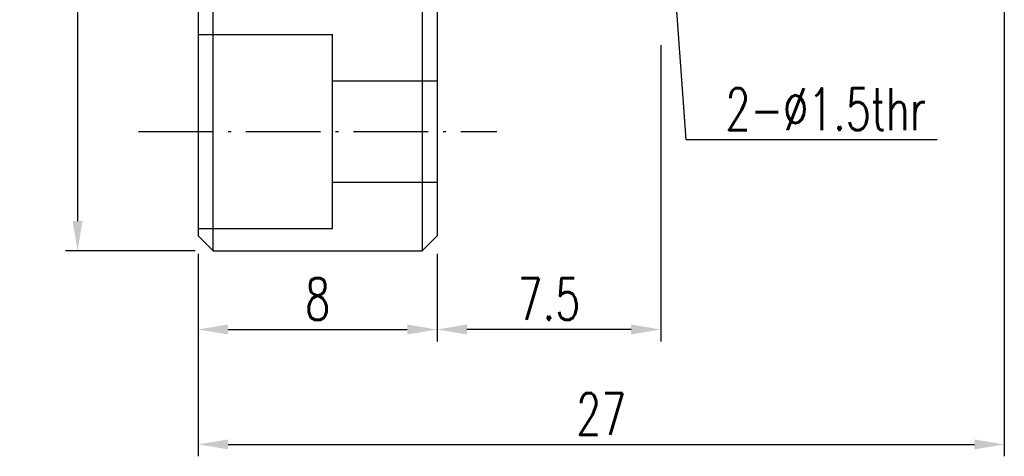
# Model space of a CAD drawing. Header units: millimetres. Extents: x 4 to 1153, y -526 to 762.
# Tile 2 of 57: x 62 to 95, y 24 to 39. Entities that reach past the tile are written whole.
import ezdxf
from ezdxf.lldxf.tags import DXFTag

# ---------------------------------------------------------------- set-up
doc = ezdxf.new("R2010")
doc.units = ezdxf.units.MM
doc.linetypes.add('CL-5', pattern=[7.1, 5, -1, 0.1, -1])
doc.layers.get('DEFPOINTS').update_dxf_attribs({"linetype": 'CONTINUOUS'})
for name, color, linetype in [('CL', 1, 'CL-5'), ('DIM', 4, 'CONTINUOUS'), ('HID', 2, 'DASHED'), ('OUT', 3, 'CONTINUOUS')]:
    doc.layers.add(name, color=color, linetype=linetype)
doc.styles.add('DIM-7', font='SIMPLEX.shx', dxfattribs={"width": 0.7, "bigfont": 'chineset.shx'})
tags = doc.linetypes.add('DASHED', pattern=[25.72, 12.86, -12.86]).pattern_tags.tags
tags[6:7] = [DXFTag(74, 4), DXFTag(75, 0), DXFTag(340, '0'), DXFTag(46, 0.0), DXFTag(50, 0.0), DXFTag(44, 0.0), DXFTag(45, 0.0)]
tags[4:5] = [DXFTag(74, 4), DXFTag(75, 0), DXFTag(340, '0'), DXFTag(46, 0.0), DXFTag(50, 0.0), DXFTag(44, 0.0), DXFTag(45, 0.0)]
doc.dimstyles.new('CNS', dxfattribs={"dimtxt": 3.5, "dimasz": 2.5, "dimexe": 1, "dimexo": 1.5, "dimgap": 0.09, "dimtad": 0, "dimdsep": 46, "dimtxsty": 'DIM-7', "dimcen": 0.09, "dimclrd": 1, "dimclre": 1, "dimclrt": 4, "dimadec": 0, "dimazin": 0, "dimtfac": 1, "dimtix": 1, "dimtmove": 2, "dimatfit": 3, "dimfxl": 1, "dimtvp": 0.971429, "dimtolj": 1, "dimarcsym": 0})

# ---------------------------------------------------------------- blocks, each defined once
blk = doc.blocks.new('*D16')
at = {"layer": 'DEFPOINTS', "color": 0, "transparency": 16777216}
for p in [(68.397, 62.762), (63.858, 30.762), (68.397, 30.762)]:
    blk.add_point(p, dxfattribs=at)
at = {"layer": 'DIM', "color": 7, "lineweight": -2, "transparency": 16777216}
for p, q in [((67.797, 62.762), (63.458, 62.762)), ((63.858, 61.762), (63.858, 31.762)), ((67.797, 30.762), (63.458, 30.762))]:
    blk.add_line(p, q, dxfattribs=at)
at = {"layer": 'DIM', "color": 7, "transparency": 16777216}
for points in [[(63.691, 61.762), (64.025, 61.762), (63.858, 62.762)], [(63.691, 31.762), (64.025, 31.762), (63.858, 30.762)]]:
    blk.add_solid(points, dxfattribs=at)
at = {"layer": 'DIM', "color": 7, "transparency": 16777216, "insert": (62.838, 46.762), "char_height": 1.4, "attachment_point": 5, "rotation": 90, "style": 'DIM-7'}
blk.add_mtext('\\A1;%%c32', dxfattribs=at)
blk = doc.blocks.new('*D17')
at = {"layer": 'DEFPOINTS', "color": 0, "transparency": 16777216}
for p in [(67.897, 31.262), (75.897, 31.262), (75.897, 28.127)]:
    blk.add_point(p, dxfattribs=at)
at = {"layer": 'DIM', "color": 7, "lineweight": -2, "transparency": 16777216}
for p, q in [((67.897, 30.662), (67.897, 27.727)), ((75.897, 30.662), (75.897, 27.727)), ((68.897, 28.127), (74.897, 28.127))]:
    blk.add_line(p, q, dxfattribs=at)
at = {"layer": 'DIM', "color": 7, "transparency": 16777216}
for points in [[(68.897, 28.294), (68.897, 27.961), (67.897, 28.127)], [(74.897, 28.294), (74.897, 27.961), (75.897, 28.127)]]:
    blk.add_solid(points, dxfattribs=at)
at = {"layer": 'DIM', "color": 7, "transparency": 16777216, "insert": (71.897, 29.147), "char_height": 1.4, "attachment_point": 5, "style": 'DIM-7'}
blk.add_mtext('\\A1;8', dxfattribs=at)
blk = doc.blocks.new('*D19')
at = {"layer": 'DEFPOINTS', "color": 0, "transparency": 16777216}
for p in [(94.897, 39.462), (67.897, 31.262), (94.897, 24.276)]:
    blk.add_point(p, dxfattribs=at)
at = {"layer": 'DIM', "color": 7, "lineweight": -2, "transparency": 16777216}
for p, q in [((94.897, 38.862), (94.897, 23.876)), ((67.897, 30.662), (67.897, 23.876)), ((68.897, 24.276), (93.897, 24.276))]:
    blk.add_line(p, q, dxfattribs=at)
at = {"layer": 'DIM', "color": 7, "transparency": 16777216}
for points in [[(68.897, 24.442), (68.897, 24.109), (67.897, 24.276)], [(93.897, 24.442), (93.897, 24.109), (94.897, 24.276)]]:
    blk.add_solid(points, dxfattribs=at)
at = {"layer": 'DIM', "color": 7, "transparency": 16777216, "insert": (81.397, 25.296), "char_height": 1.4, "attachment_point": 5, "style": 'DIM-7'}
blk.add_mtext('\\A1;27', dxfattribs=at)
blk = doc.blocks.new('*D20')
at = {"layer": 'DEFPOINTS', "color": 0, "transparency": 16777216}
for p in [(83.397, 38.262), (75.897, 31.262), (75.897, 28.127)]:
    blk.add_point(p, dxfattribs=at)
at = {"layer": 'DIM', "color": 7, "lineweight": -2, "transparency": 16777216}
for p, q in [((83.397, 37.662), (83.397, 27.727)), ((75.897, 30.662), (75.897, 27.727)), ((82.397, 28.127), (76.897, 28.127))]:
    blk.add_line(p, q, dxfattribs=at)
at = {"layer": 'DIM', "color": 7, "transparency": 16777216}
for points in [[(76.897, 28.294), (76.897, 27.961), (75.897, 28.127)], [(82.397, 28.294), (82.397, 27.961), (83.397, 28.127)]]:
    blk.add_solid(points, dxfattribs=at)
at = {"layer": 'DIM', "color": 7, "transparency": 16777216, "insert": (79.647, 29.147), "char_height": 1.4, "attachment_point": 5, "style": 'DIM-7'}
blk.add_mtext('\\A1;7.5', dxfattribs=at)

msp = doc.modelspace()

# ---------------------------------------------------------------- linework, layer by layer
at = {"layer": 'CL', "color": 7, "ltscale": 0.5}
msp.add_line((65.897, 34.762), (77.897, 34.762), dxfattribs=at)
at = {"layer": 'DIM', "color": 7}
for p, q in [((68.397, 30.762), (68.397, 62.762)), ((75.397, 62.762), (75.397, 30.762))]:
    msp.add_line(p, q, dxfattribs=at)
at = {"layer": 'HID', "color": 7, "ltscale": 0.1}
for p, q in [((67.897, 38.012), (72.397, 38.012)), ((72.397, 31.512), (72.397, 38.012)), ((72.397, 36.462), (75.897, 36.462)), ((72.397, 33.062), (75.897, 33.062)), ((67.897, 31.512), (72.397, 31.512))]:
    msp.add_line(p, q, dxfattribs=at)
at = {"layer": 'OUT', "color": 7}
for p, q in [((67.897, 62.262), (67.897, 31.262)), ((75.897, 46.762), (75.897, 31.262)), ((68.397, 30.762), (67.897, 31.262)), ((75.397, 30.762), (75.897, 31.262)), ((68.397, 30.762), (75.397, 30.762))]:
    msp.add_line(p, q, dxfattribs=at)

# ---------------------------------------------------------------- texts
at = {"layer": 'DIM', "color": 7, "insert": (85.554, 34.811), "char_height": 1.4, "attachment_point": 7, "style": 'DIM-7'}
msp.add_mtext('2-%%c1.5thr', dxfattribs=at)

# ---------------------------------------------------------------- dimensions: what is measured, and where the dimension line sits
at = {"layer": 'DIM', "color": 7}
dim = msp.add_linear_dim(base=(63.858, 30.762), p1=(68.397, 62.762), p2=(68.397, 30.762), angle=90, text='%%c<>', dimstyle='CNS', override={"dimscale": 0.4, "dimgap": 0.8, "dimtad": 1, "dimclrd": 7, "dimclre": 7, "dimclrt": 7, "dimtmove": 1}, dxfattribs=at)
dim.commit()
dim.dimension.update_dxf_attribs({"geometry": '*D16', "text_midpoint": (62.838, 46.762)})
for base, p1, p2, picture, middle in [((94.897, 24.276), (67.897, 31.262), (94.897, 39.462), '*D19', (81.397, 25.296)), ((75.897, 28.127), (83.397, 38.262), (75.897, 31.262), '*D20', (79.647, 29.147)), ((75.897, 28.127), (67.897, 31.262), (75.897, 31.262), '*D17', (71.897, 29.147))]:
    dim = msp.add_linear_dim(base=base, p1=p1, p2=p2, dimstyle='CNS', override={"dimscale": 0.4, "dimgap": 0.8, "dimtad": 1, "dimclrd": 7, "dimclre": 7, "dimclrt": 7, "dimtmove": 1}, dxfattribs=at)
    dim.commit()
    dim.dimension.update_dxf_attribs({"geometry": picture, "text_midpoint": middle})

# ---------------------------------------------------------------- leaders
at = {"layer": 'DIM', "color": 7, "annotation_type": 0, "has_hookline": 1, "hookline_direction": 0, "text_width": 7.093}
msp.add_leader([(83.397, 46.012), (84.234, 34.491), (85.234, 34.491)], dimstyle='CNS', override={"dimscale": 0.4, "dimgap": 0.8, "dimtad": 1, "dimclrd": 7, "dimclre": 7, "dimclrt": 7, "dimtmove": 1}, dxfattribs=at)

doc.saveas('drawing.dxf')
